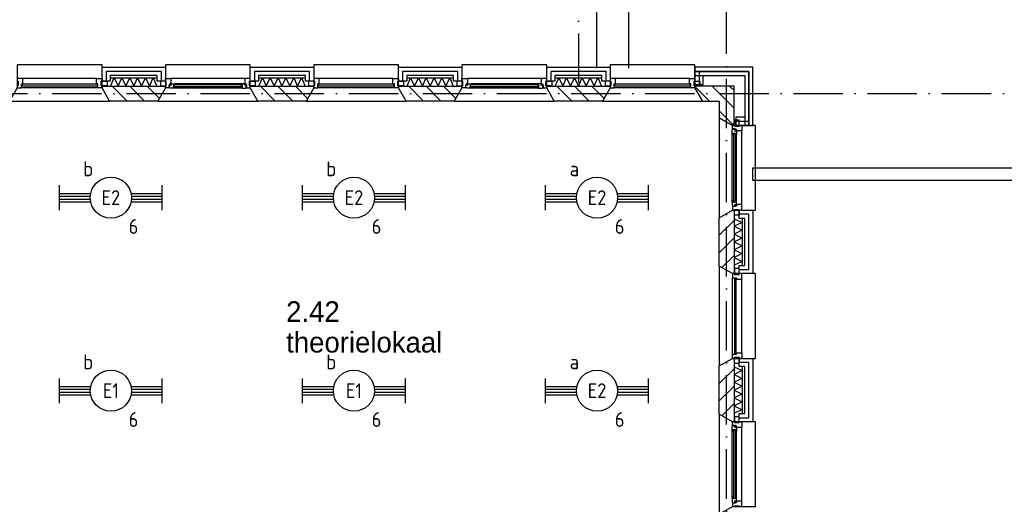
# Model space of a CAD drawing. Header units: millimetres. Extents: x -6587 to 112313, y 244 to 84344.
# Tile 61 of 63: x 75614 to 87571, y 52920 to 58805. Entities that reach past the tile are written whole.
import ezdxf
from ezdxf.enums import TextEntityAlignment as Align

# ---------------------------------------------------------------- set-up
doc = ezdxf.new("R2010")
doc.units = ezdxf.units.MM
doc.header["$LTSCALE"] = 100
doc.linetypes.add('DASHDOT', pattern=[9, 6, -1.5, 0, -1.5])
doc.layers.get('0').update_dxf_attribs({"color": 9, "linetype": 'CONTINUOUS'})
for name, color, linetype in [('AL$7----_STRAMIEN', 1, 'DASHDOT'), ('AL21----_BUITENWAND', 4, 'CONTINUOUS'), ('AL21K---_ISOLATIE', 1, 'CONTINUOUS'), ('AL27----_DAKEN', 7, 'CONTINUOUS'), ('AL28----_KONSTRUKTIE', 3, 'CONTINUOUS'), ('AL31----_BUITENKOZ', 7, 'CONTINUOUS'), ('ALL-----_REFLIJNEN', 8, 'CONTINUOUS'), ('ALXA3---_VOLZWART', 14, 'CONTINUOUS'), ('ALXAB---_PREFABBETON', 1, 'CONTINUOUS'), ('BOUW', 8, 'CONTINUOUS'), ('EB63101-_ATTRIB', 2, 'CONTINUOUS'), ('EL63101-_LICHT-ARM', 3, 'CONTINUOUS'), ('LIJN025', 10, 'CONTINUOUS')]:
    doc.layers.add(name, color=color, linetype=linetype)
doc.styles.add('1_8', font='iso', dxfattribs={"width": 0.7, "height": 1.8})
doc.styles.add('BURO-025', font='BUROFONT.shx', dxfattribs={"height": 250})

# ---------------------------------------------------------------- blocks, each defined once
blk = doc.blocks.new('EJ3T20')
at = {"color": 0}
for p, q in [((-6.25, -1.5), (-6.25, 1.5)), ((6.25, -1.5), (6.25, 1.5)), ((-6.25, 0.52), (-2.44, 0.52)), ((-6.25, 0.17), (-2.49, 0.17)), ((2.44, 0.52), (6.25, 0.52)), ((2.49, 0.17), (6.25, 0.17)), ((-6.25, -0.17), (-2.49, -0.17)), ((-6.25, -0.52), (-2.44, -0.52)), ((2.44, -0.52), (6.25, -0.52)), ((2.49, -0.17), (6.25, -0.17))]:
    blk.add_line(p, q, dxfattribs=at)
blk.add_circle((0, 0), 2.5, dxfattribs=at)
at = {"color": 6, "style": '1_8'}
for tag, flags, p in [('SCHAK', 8, (3.5, 2.75)), ('A_CODE', 8, (0, 0)), ('GROEP', 8, (-3.5, -2.75)), ('KAST', 9, (3.5, -2.75))]:
    blk.add_attdef(tag, text='', height=1.8, dxfattribs=dict(at, flags=flags)).set_placement(p, align=Align.MIDDLE)
blk = doc.blocks.new('A$Cb38f1ce1')
at = {"layer": 'AL$7----_STRAMIEN', "color": 1}
blk.add_line((80948, 1456), (80948, 70113), dxfattribs=at)
for points in [[(79148, 70113), (79148, 51380)], [(750, 51380), (86348, 51380)]]:
    blk.add_lwpolyline(points, dxfattribs=at)
at = {"layer": 'AL21----_BUITENWAND', "color": 8}
for p, q in [((73363, 51531), (73363, 51700)), ((73363, 51700), (74133, 51700)), ((74133, 51700), (74133, 51531)), ((75163, 51531), (75163, 51700)), ((75163, 51700), (75933, 51700)), ((75933, 51700), (75933, 51531)), ((76963, 51531), (76963, 51700)), ((76963, 51700), (77733, 51700)), ((77733, 51700), (77733, 51531)), ((78763, 51531), (78763, 51700)), ((78763, 51700), (79533, 51700)), ((79533, 51700), (79533, 51531)), ((81268, 51700), (80563, 51700)), ((80563, 51700), (80563, 51600)), ((81268, 51700), (80563, 51700)), ((80563, 51700), (80563, 51600)), ((81268, 51700), (80563, 51700)), ((80563, 51700), (80563, 51490)), ((81268, 50995), (81268, 51700)), ((81268, 50995), (81268, 51700)), ((81268, 50995), (81268, 51700)), ((74033, 51600), (73463, 51600)), ((73463, 51600), (73463, 51531)), ((74033, 51531), (74033, 51600)), ((75833, 51600), (75263, 51600)), ((75263, 51600), (75263, 51531)), ((75833, 51531), (75833, 51600)), ((77633, 51600), (77063, 51600)), ((77063, 51600), (77063, 51531)), ((77633, 51531), (77633, 51600)), ((79433, 51600), (78863, 51600)), ((78863, 51600), (78863, 51531)), ((79433, 51531), (79433, 51600)), ((80563, 51600), (81168, 51600)), ((80563, 51600), (81168, 51600)), ((80663, 51490), (80663, 51600)), ((80663, 51600), (81168, 51600)), ((81168, 51600), (81168, 50995)), ((81168, 51600), (81168, 50995)), ((81168, 51600), (81168, 51095)), ((73463, 51531), (73363, 51531)), ((74133, 51531), (74033, 51531)), ((75263, 51531), (75163, 51531)), ((75933, 51531), (75833, 51531)), ((77063, 51531), (76963, 51531)), ((77733, 51531), (77633, 51531)), ((78863, 51531), (78763, 51531)), ((79533, 51531), (79433, 51531)), ((80563, 51490), (80663, 51490)), ((81168, 51095), (81058, 51095)), ((81058, 51095), (81058, 50995)), ((81058, 50995), (81268, 50995)), ((81168, 50995), (81268, 50995)), ((81168, 50995), (81268, 50995)), ((81099, 49865), (81099, 49965)), ((81099, 49965), (81268, 49965)), ((81168, 49865), (81099, 49865)), ((81168, 49295), (81168, 49865)), ((81268, 49965), (81268, 49195)), ((81099, 49295), (81168, 49295)), ((81099, 49195), (81099, 49295)), ((81268, 49195), (81099, 49195)), ((81099, 48065), (81099, 48165)), ((81099, 48165), (81268, 48165)), ((81268, 48165), (81268, 47395)), ((81168, 48065), (81099, 48065)), ((81168, 47495), (81168, 48065)), ((81099, 47495), (81168, 47495)), ((81099, 47395), (81099, 47495)), ((81268, 47395), (81099, 47395))]:
    blk.add_line(p, q, dxfattribs=at)
at = {"layer": 'AL21K---_ISOLATIE', "color": 8, "linetype": 'Continuous'}
for p, q in [((73463, 51570), (74033, 51570)), ((73467, 51470), (73510, 51570)), ((73510, 51570), (73558, 51470)), ((73558, 51470), (73605, 51570)), ((73605, 51570), (73653, 51470)), ((73653, 51470), (73700, 51570)), ((73700, 51570), (73748, 51470)), ((73748, 51470), (73795, 51570)), ((73795, 51570), (73843, 51470)), ((73843, 51470), (73890, 51570)), ((73890, 51570), (73938, 51470)), ((73938, 51470), (73985, 51570)), ((73985, 51570), (74028, 51470)), ((75263, 51570), (75833, 51570)), ((75267, 51470), (75310, 51570)), ((75310, 51570), (75358, 51470)), ((75358, 51470), (75405, 51570)), ((75405, 51570), (75453, 51470)), ((75453, 51470), (75500, 51570)), ((75500, 51570), (75548, 51470)), ((75548, 51470), (75595, 51570)), ((75595, 51570), (75643, 51470)), ((75643, 51470), (75690, 51570)), ((75690, 51570), (75738, 51470)), ((75738, 51470), (75785, 51570)), ((75785, 51570), (75828, 51470)), ((77063, 51570), (77633, 51570)), ((77067, 51470), (77110, 51570)), ((77110, 51570), (77158, 51470)), ((77158, 51470), (77205, 51570)), ((77205, 51570), (77253, 51470)), ((77253, 51470), (77300, 51570)), ((77300, 51570), (77348, 51470)), ((77348, 51470), (77395, 51570)), ((77395, 51570), (77443, 51470)), ((77443, 51470), (77490, 51570)), ((77490, 51570), (77538, 51470)), ((77538, 51470), (77585, 51570)), ((77585, 51570), (77628, 51470)), ((78863, 51570), (79433, 51570)), ((78867, 51470), (78910, 51570)), ((78910, 51570), (78958, 51470)), ((78958, 51470), (79005, 51570)), ((79005, 51570), (79053, 51470)), ((79053, 51470), (79100, 51570)), ((79100, 51570), (79148, 51470)), ((79148, 51470), (79195, 51570)), ((79195, 51570), (79243, 51470)), ((79243, 51470), (79290, 51570)), ((79290, 51570), (79338, 51470)), ((79338, 51470), (79385, 51570)), ((79385, 51570), (79428, 51470)), ((73463, 51470), (74033, 51470)), ((75263, 51470), (75833, 51470)), ((77063, 51470), (77633, 51470)), ((78863, 51470), (79433, 51470)), ((81038, 49865), (81038, 49295)), ((81138, 49865), (81138, 49295)), ((81038, 49861), (81138, 49817)), ((81138, 49817), (81038, 49770)), ((81038, 49770), (81138, 49722)), ((81138, 49722), (81038, 49675)), ((81038, 49675), (81138, 49627)), ((81138, 49627), (81038, 49580)), ((81038, 49580), (81138, 49532)), ((81138, 49532), (81038, 49485)), ((81038, 49485), (81138, 49437)), ((81138, 49437), (81038, 49390)), ((81038, 49390), (81138, 49342)), ((81138, 49342), (81038, 49299)), ((81038, 48065), (81038, 47495)), ((81038, 48061), (81138, 48017)), ((81138, 48017), (81038, 47970)), ((81038, 47970), (81138, 47922)), ((81138, 48065), (81138, 47495)), ((81138, 47922), (81038, 47875)), ((81038, 47875), (81138, 47827)), ((81138, 47827), (81038, 47780)), ((81038, 47780), (81138, 47732)), ((81138, 47732), (81038, 47685)), ((81038, 47685), (81138, 47637)), ((81138, 47637), (81038, 47590)), ((81038, 47590), (81138, 47542)), ((81138, 47542), (81038, 47499))]:
    blk.add_line(p, q, dxfattribs=at)
at = {"layer": 'AL27----_DAKEN', "color": 8}
for p, q in [((79758, 69390), (79758, 51690)), ((79368, 69000), (79368, 51690)), ((81267, 50326), (81267, 50480))]:
    blk.add_line(p, q, dxfattribs=at)
at = {"layer": 'AL28----_KONSTRUKTIE', "color": 8}
for p, q in [((73363, 51450), (73363, 51470)), ((73363, 51470), (74133, 51470)), ((73455, 51290), (73363, 51450)), ((74133, 51450), (74040, 51290)), ((74133, 51470), (74133, 51450)), ((75163, 51450), (75163, 51470)), ((75163, 51470), (75933, 51470)), ((75255, 51290), (75163, 51450)), ((75933, 51450), (75840, 51290)), ((75933, 51470), (75933, 51450)), ((76963, 51450), (76963, 51470)), ((76963, 51470), (77733, 51470)), ((77055, 51290), (76963, 51450)), ((77733, 51450), (77640, 51290)), ((77733, 51470), (77733, 51450)), ((78763, 51450), (78763, 51470)), ((78763, 51470), (79533, 51470)), ((78855, 51290), (78763, 51450)), ((79533, 51450), (79440, 51290)), ((79533, 51470), (79533, 51450)), ((74040, 51290), (73455, 51290)), ((75840, 51290), (75255, 51290)), ((77640, 51290), (77055, 51290)), ((79440, 51290), (78855, 51290)), ((80858, 49873), (81018, 49965)), ((80858, 49287), (80858, 49873)), ((81018, 49965), (81038, 49965)), ((81038, 49965), (81038, 49195)), ((81018, 49195), (80858, 49287)), ((81038, 49195), (81018, 49195)), ((80858, 48073), (81018, 48165)), ((80858, 47487), (80858, 48073)), ((81018, 48165), (81038, 48165)), ((81038, 48165), (81038, 47395)), ((81018, 47395), (80858, 47487)), ((81038, 47395), (81018, 47395))]:
    blk.add_line(p, q, dxfattribs=at)
at = {"layer": 'AL28----_KONSTRUKTIE', "color": 8, "linetype": 'Continuous'}
for p, q in [((81038, 51470), (80563, 51470)), ((80563, 51470), (80563, 51450)), ((80563, 51450), (80655, 51290)), ((81038, 50995), (81038, 51470)), ((80655, 51290), (80858, 51290)), ((80858, 51290), (80858, 51087)), ((80858, 51087), (81018, 50995)), ((81018, 50995), (81038, 50995))]:
    blk.add_line(p, q, dxfattribs=at)
at = {"layer": 'AL31----_BUITENKOZ', "color": 8}
for p, q in [((81267, 50480), (86348, 50480)), ((86348, 50326), (81267, 50326))]:
    blk.add_line(p, q, dxfattribs=at)
for points in [[(72333, 51450), (72240, 51290), (73455, 51290), (73363, 51450), (73363, 51730), (72333, 51730)], [(74133, 51450), (74040, 51290), (75255, 51290), (75163, 51450), (75163, 51730), (74133, 51730)], [(75933, 51450), (75840, 51290), (77055, 51290), (76963, 51450), (76963, 51730), (75933, 51730)], [(77733, 51450), (77640, 51290), (78855, 51290), (78763, 51450), (78763, 51730), (77733, 51730)], [(79533, 51450), (79440, 51290), (80655, 51290), (80563, 51450), (80563, 51730), (79533, 51730)], [(74133, 51450), (74133, 51475), (74143, 51475), (74143, 51531), (74133, 51531), (74133, 51564), (74200, 51564), (74200, 51501), (74183, 51501), (74183, 51486), (74177, 51486), (74177, 51450)], [(75163, 51450), (75163, 51475), (75153, 51475), (75153, 51531), (75163, 51531), (75163, 51564), (75096, 51564), (75096, 51501), (75113, 51501), (75113, 51486), (75119, 51486), (75119, 51450)], [(77733, 51450), (77733, 51475), (77743, 51475), (77743, 51531), (77733, 51531), (77733, 51564), (77800, 51564), (77800, 51501), (77783, 51501), (77783, 51486), (77777, 51486), (77777, 51450)], [(78763, 51450), (78763, 51475), (78753, 51475), (78753, 51531), (78763, 51531), (78763, 51564), (78696, 51564), (78696, 51501), (78713, 51501), (78713, 51486), (78719, 51486), (78719, 51450)], [(73353, 51475), (73353, 51531), (73424, 51531), (73424, 51475)], [(74143, 51475), (74143, 51531), (74072, 51531), (74072, 51475)], [(74189, 51447), (74187, 51451), (74180, 51451), (74180, 51481), (74202, 51481), (74202, 51486), (74194, 51486), (74194, 51501), (74200, 51501), (74247, 51501), (74249, 51488), (74232, 51488), (74232, 51447)], [(74232, 51449), (74232, 51463), (74249, 51463), (74249, 51449)], [(75106, 51447), (75108, 51451), (75115, 51451), (75115, 51481), (75093, 51481), (75093, 51486), (75101, 51486), (75101, 51501), (75096, 51501), (75049, 51501), (75046, 51488), (75063, 51488), (75063, 51447)], [(75063, 51449), (75063, 51463), (75046, 51463), (75046, 51449)], [(75153, 51475), (75153, 51531), (75224, 51531), (75224, 51475)], [(75943, 51475), (75943, 51531), (75872, 51531), (75872, 51475)], [(76953, 51475), (76953, 51531), (77024, 51531), (77024, 51475)], [(77743, 51475), (77743, 51531), (77672, 51531), (77672, 51475)], [(77789, 51447), (77787, 51451), (77780, 51451), (77780, 51481), (77802, 51481), (77802, 51486), (77794, 51486), (77794, 51501), (77800, 51501), (77847, 51501), (77849, 51488), (77832, 51488), (77832, 51447)], [(77832, 51449), (77832, 51463), (77849, 51463), (77849, 51449)], [(78706, 51447), (78708, 51451), (78715, 51451), (78715, 51481), (78693, 51481), (78693, 51486), (78701, 51486), (78701, 51501), (78696, 51501), (78649, 51501), (78646, 51488), (78663, 51488), (78663, 51447)], [(78663, 51449), (78663, 51463), (78646, 51463), (78646, 51449)], [(78753, 51475), (78753, 51531), (78824, 51531), (78824, 51475)], [(79543, 51475), (79543, 51531), (79472, 51531), (79472, 51475)], [(80553, 51475), (80553, 51531), (80624, 51531), (80624, 51475)], [(81018, 50995), (80858, 51087), (80858, 49873), (81018, 49965), (81298, 49965), (81298, 50995)], [(81015, 50938), (81019, 50941), (81019, 50948), (81049, 50948), (81049, 50925), (81054, 50925), (81054, 50933), (81069, 50933), (81069, 50928), (81069, 50881), (81056, 50879), (81056, 50896), (81015, 50896)], [(81018, 50995), (81043, 50995), (81043, 50985), (81099, 50985), (81099, 50995), (81132, 50995), (81132, 50928), (81069, 50928), (81069, 50945), (81054, 50945), (81054, 50951), (81018, 50951)], [(81043, 50985), (81099, 50985), (81099, 51056), (81043, 51056)], [(81017, 50896), (81031, 50896), (81031, 50879), (81017, 50879)], [(81015, 50022), (81019, 50019), (81019, 50012), (81049, 50012), (81049, 50035), (81054, 50035), (81054, 50027), (81069, 50027), (81069, 50032), (81069, 50079), (81056, 50081), (81056, 50064), (81015, 50064)], [(81017, 50064), (81031, 50064), (81031, 50081), (81017, 50081)], [(81018, 49965), (81043, 49965), (81043, 49975), (81099, 49975), (81099, 49965), (81132, 49965), (81132, 50032), (81069, 50032), (81069, 50015), (81054, 50015), (81054, 50009), (81018, 50009)], [(81043, 49975), (81099, 49975), (81099, 49904), (81043, 49904)], [(81018, 49195), (80858, 49287), (80858, 48073), (81018, 48165), (81298, 48165), (81298, 49195)], [(81043, 49185), (81099, 49185), (81099, 49256), (81043, 49256)], [(81043, 48175), (81099, 48175), (81099, 48104), (81043, 48104)], [(81018, 47395), (80858, 47487), (80858, 46273), (81018, 46365), (81298, 46365), (81298, 47395)], [(81018, 47395), (81043, 47395), (81043, 47385), (81099, 47385), (81099, 47395), (81132, 47395), (81132, 47328), (81069, 47328), (81069, 47345), (81054, 47345), (81054, 47351), (81018, 47351)], [(81043, 47385), (81099, 47385), (81099, 47456), (81043, 47456)], [(81015, 47338), (81019, 47341), (81019, 47348), (81049, 47348), (81049, 47325), (81054, 47325), (81054, 47333), (81069, 47333), (81069, 47328), (81069, 47281), (81056, 47279), (81056, 47296), (81015, 47296)], [(81017, 47296), (81031, 47296), (81031, 47279), (81017, 47279)], [(81015, 46422), (81019, 46419), (81019, 46412), (81049, 46412), (81049, 46435), (81054, 46435), (81054, 46427), (81069, 46427), (81069, 46432), (81069, 46479), (81056, 46481), (81056, 46464), (81015, 46464)], [(81017, 46464), (81031, 46464), (81031, 46481), (81017, 46481)], [(81018, 46365), (81043, 46365), (81043, 46375), (81099, 46375), (81099, 46365), (81132, 46365), (81132, 46432), (81069, 46432), (81069, 46415), (81054, 46415), (81054, 46409), (81018, 46409)]]:
    blk.add_lwpolyline(points, close=True, dxfattribs=at)
at = {"layer": 'AL31----_BUITENKOZ', "color": 8, "linetype": 'Continuous'}
for points in [[(72383, 51450), (72383, 51450), (72383, 51501), (72400, 51501), (72400, 51564), (72400, 51564), (72400, 51564), (72400, 51564), (72400, 51564), (72333, 51564), (72333, 51531), (72343, 51531), (72343, 51475), (72333, 51475), (72333, 51475), (72333, 51450)], [(73313, 51450), (73313, 51450), (73313, 51501), (73296, 51501), (73296, 51564), (73296, 51564), (73296, 51564), (73296, 51564), (73296, 51564), (73363, 51564), (73363, 51531), (73353, 51531), (73353, 51475), (73363, 51475), (73363, 51475), (73363, 51450)], [(75983, 51450), (75983, 51450), (75983, 51501), (76000, 51501), (76000, 51564), (76000, 51564), (76000, 51564), (76000, 51564), (76000, 51564), (75933, 51564), (75933, 51531), (75943, 51531), (75943, 51475), (75933, 51475), (75933, 51475), (75933, 51450)], [(76913, 51450), (76913, 51450), (76913, 51501), (76896, 51501), (76896, 51564), (76896, 51564), (76896, 51564), (76896, 51564), (76896, 51564), (76963, 51564), (76963, 51531), (76953, 51531), (76953, 51475), (76963, 51475), (76963, 51475), (76963, 51450)], [(79583, 51450), (79583, 51450), (79583, 51501), (79600, 51501), (79600, 51564), (79600, 51564), (79600, 51564), (79600, 51564), (79600, 51564), (79533, 51564), (79533, 51531), (79543, 51531), (79543, 51475), (79533, 51475), (79533, 51475), (79533, 51450)], [(80513, 51450), (80513, 51450), (80513, 51501), (80496, 51501), (80496, 51564), (80496, 51564), (80496, 51564), (80496, 51564), (80496, 51564), (80563, 51564), (80563, 51531), (80553, 51531), (80553, 51475), (80563, 51475), (80563, 51475), (80563, 51450)], [(73308, 51476), (73308, 51497), (72388, 51497), (72388, 51476)], [(75061, 51465), (75061, 51486), (74234, 51486), (74234, 51465)], [(76908, 51476), (76908, 51497), (75988, 51497), (75988, 51476)], [(78661, 51465), (78661, 51486), (77834, 51486), (77834, 51465)], [(80508, 51476), (80508, 51497), (79588, 51497), (79588, 51476)], [(81033, 50066), (81054, 50066), (81054, 50894), (81033, 50894)], [(81018, 49145), (81018, 49145), (81069, 49145), (81069, 49128), (81132, 49128), (81132, 49128), (81132, 49128), (81132, 49128), (81132, 49128), (81132, 49195), (81099, 49195), (81099, 49185), (81043, 49185), (81043, 49195), (81043, 49195), (81018, 49195)], [(81044, 48220), (81065, 48220), (81065, 49140), (81044, 49140)], [(81018, 48215), (81018, 48215), (81069, 48215), (81069, 48232), (81132, 48232), (81132, 48232), (81132, 48232), (81132, 48232), (81132, 48232), (81132, 48165), (81099, 48165), (81099, 48175), (81043, 48175), (81043, 48165), (81043, 48165), (81018, 48165)], [(81033, 46466), (81054, 46466), (81054, 47294), (81033, 47294)]]:
    blk.add_lwpolyline(points, close=True, dxfattribs=at)
at = {"layer": 'AL31----_BUITENKOZ', "color": 8}
for points in [[(73296, 51564), (72400, 51564)], [(75096, 51564), (74200, 51564)], [(76896, 51564), (76000, 51564)], [(78696, 51564), (77800, 51564)], [(80496, 51564), (79600, 51564)], [(73313, 51450), (72383, 51450)], [(75063, 51447), (74232, 51447)], [(75049, 51501), (74247, 51501)], [(76913, 51450), (75983, 51450)], [(78663, 51447), (77832, 51447)], [(78649, 51501), (77847, 51501)], [(80513, 51450), (79583, 51450)], [(81015, 50064), (81015, 50896)], [(81069, 50079), (81069, 50881)], [(81132, 50032), (81132, 50928)], [(81018, 48215), (81018, 49145)], [(81132, 48232), (81132, 49128)], [(81015, 46464), (81015, 47296)], [(81069, 46479), (81069, 47281)], [(81132, 46432), (81132, 47328)]]:
    blk.add_lwpolyline(points, dxfattribs=at)
at = {"layer": 'ALL-----_REFLIJNEN', "color": 8, "linetype": 'Continuous'}
for p, q in [((74083, 51650), (73413, 51650)), ((73413, 51650), (73413, 51531)), ((74083, 51531), (74083, 51650)), ((75883, 51650), (75213, 51650)), ((75213, 51650), (75213, 51531)), ((75883, 51531), (75883, 51650)), ((77683, 51650), (77013, 51650)), ((77013, 51650), (77013, 51531)), ((77683, 51531), (77683, 51650)), ((79483, 51650), (78813, 51650)), ((78813, 51650), (78813, 51531)), ((79483, 51531), (79483, 51650)), ((80563, 51650), (81218, 51650)), ((81218, 51650), (80563, 51650)), ((81218, 51650), (80613, 51650)), ((80613, 51650), (80613, 51490)), ((81218, 51650), (81218, 50995)), ((81218, 50995), (81218, 51650)), ((81218, 51045), (81218, 51650)), ((81058, 51045), (81218, 51045)), ((81218, 49915), (81099, 49915)), ((81218, 49245), (81218, 49915)), ((81099, 49245), (81218, 49245)), ((81218, 48115), (81099, 48115)), ((81218, 47445), (81218, 48115)), ((81099, 47445), (81218, 47445))]:
    blk.add_line(p, q, dxfattribs=at)
at = {"layer": 'ALXA3---_VOLZWART', "color": 8}
for p, q in [((74083, 51650), (73413, 51650)), ((73413, 51650), (73413, 51531)), ((74083, 51531), (74083, 51650)), ((75883, 51650), (75213, 51650)), ((75213, 51650), (75213, 51531)), ((75883, 51531), (75883, 51650)), ((77683, 51650), (77013, 51650)), ((77013, 51650), (77013, 51531)), ((77683, 51531), (77683, 51650)), ((79483, 51650), (78813, 51650)), ((78813, 51650), (78813, 51531)), ((79483, 51531), (79483, 51650)), ((80563, 51650), (81218, 51650)), ((81218, 51650), (80563, 51650)), ((81218, 51650), (80613, 51650)), ((80613, 51650), (80613, 51490)), ((81218, 51650), (81218, 50995)), ((81218, 50995), (81218, 51650)), ((81218, 51045), (81218, 51650)), ((81058, 51045), (81218, 51045)), ((81218, 49915), (81099, 49915)), ((81218, 49245), (81218, 49915)), ((81099, 49245), (81218, 49245)), ((81218, 48115), (81099, 48115)), ((81218, 47445), (81218, 48115)), ((81099, 47445), (81218, 47445))]:
    blk.add_line(p, q, dxfattribs=at)
at = {"layer": 'ALXAB---_PREFABBETON', "color": 8}
for p, q in [((73487, 51470), (73667, 51290)), ((73699, 51470), (73879, 51290)), ((73911, 51470), (74059, 51322)), ((74124, 51470), (74133, 51461)), ((75287, 51470), (75467, 51290)), ((75499, 51470), (75679, 51290)), ((75711, 51470), (75859, 51322)), ((75924, 51470), (75933, 51461)), ((77087, 51470), (77267, 51290)), ((77299, 51470), (77479, 51290)), ((77511, 51470), (77659, 51322)), ((77724, 51470), (77733, 51461)), ((78887, 51470), (79067, 51290)), ((79099, 51470), (79279, 51290)), ((79311, 51470), (79459, 51322)), ((79524, 51470), (79533, 51461)), ((80740, 51290), (80563, 51467)), ((81038, 51204), (80772, 51470)), ((81038, 51417), (80984, 51470)), ((81035, 50995), (80858, 51172)), ((81038, 49840), (80858, 49660)), ((81038, 49628), (80858, 49448)), ((81038, 49416), (80890, 49269)), ((81038, 49204), (81029, 49195)), ((81038, 48040), (80858, 47860)), ((81038, 47828), (80858, 47648)), ((81038, 47616), (80890, 47469)), ((81038, 47404), (81029, 47395))]:
    blk.add_line(p, q, dxfattribs=at)
at = {"layer": 'BOUW', "style": 'BURO-025'}
for s, p in [('2.42', (75599, 48609)), ('theorielokaal', (75599, 48236))]:
    blk.add_text(s, height=250, dxfattribs=at).set_placement(p)

msp = doc.modelspace()

# ---------------------------------------------------------------- block references
at = {"layer": 'EL63101-_LICHT-ARM'}
ref = msp.add_blockref('EJ3T20', (76721, 56644, 3500), dxfattribs=dict(at, xscale=100, yscale=100, zscale=100))
ref.add_attrib('A_CODE', 'E2', dxfattribs={"layer": 'EB63101-_ATTRIB', "color": 1, "height": 180, "style": '1_8', "flags": 8}).set_placement((76721, 56644, 3500), align=Align.MIDDLE)
ref.add_attrib('GROEP', '6', dxfattribs={"layer": 'EB63101-_ATTRIB', "color": 1, "height": 180, "style": '1_8', "flags": 8}).set_placement((76996, 56294, 3500), align=Align.MIDDLE)
ref.add_attrib('SCHAK', 'b', dxfattribs={"layer": 'EB63101-_ATTRIB', "color": 1, "height": 180, "style": '1_8', "flags": 8}).set_placement((76446, 56994, 3500), align=Align.MIDDLE)
ref = msp.add_blockref('EJ3T20', (79673, 56644, 3500), dxfattribs=dict(at, xscale=100, yscale=100, zscale=100))
ref.add_attrib('A_CODE', 'E2', dxfattribs={"layer": 'EB63101-_ATTRIB', "color": 1, "height": 180, "style": '1_8', "flags": 8}).set_placement((79673, 56644, 3500), align=Align.MIDDLE)
ref.add_attrib('GROEP', '6', dxfattribs={"layer": 'EB63101-_ATTRIB', "color": 1, "height": 180, "style": '1_8', "flags": 8}).set_placement((79948, 56294, 3500), align=Align.MIDDLE)
ref.add_attrib('SCHAK', 'b', dxfattribs={"layer": 'EB63101-_ATTRIB', "color": 1, "height": 180, "style": '1_8', "flags": 8}).set_placement((79398, 56994, 3500), align=Align.MIDDLE)
ref = msp.add_blockref('EJ3T20', (82625, 56644, 3500), dxfattribs=dict(at, xscale=100, yscale=100, zscale=100))
ref.add_attrib('A_CODE', 'E2', dxfattribs={"layer": 'EB63101-_ATTRIB', "color": 1, "height": 180, "style": '1_8', "flags": 8}).set_placement((82625, 56644, 3500), align=Align.MIDDLE)
ref.add_attrib('GROEP', '6', dxfattribs={"layer": 'EB63101-_ATTRIB', "color": 1, "height": 180, "style": '1_8', "flags": 8}).set_placement((82900, 56294, 3500), align=Align.MIDDLE)
ref.add_attrib('SCHAK', 'a', dxfattribs={"layer": 'EB63101-_ATTRIB', "color": 1, "height": 180, "style": '1_8', "flags": 8}).set_placement((82350, 56994, 3500), align=Align.MIDDLE)
ref = msp.add_blockref('EJ3T20', (76721, 54300, 3500), dxfattribs=dict(at, xscale=100, yscale=100, zscale=100))
ref.add_attrib('A_CODE', 'E1', dxfattribs={"layer": 'EB63101-_ATTRIB', "color": 1, "height": 180, "style": '1_8', "flags": 8}).set_placement((76721, 54300, 3500), align=Align.MIDDLE)
ref.add_attrib('GROEP', '6', dxfattribs={"layer": 'EB63101-_ATTRIB', "color": 1, "height": 180, "style": '1_8', "flags": 8}).set_placement((76996, 53950, 3500), align=Align.MIDDLE)
ref.add_attrib('SCHAK', 'b', dxfattribs={"layer": 'EB63101-_ATTRIB', "color": 1, "height": 180, "style": '1_8', "flags": 8}).set_placement((76446, 54650, 3500), align=Align.MIDDLE)
ref = msp.add_blockref('EJ3T20', (79673, 54300, 3500), dxfattribs=dict(at, xscale=100, yscale=100, zscale=100))
ref.add_attrib('A_CODE', 'E1', dxfattribs={"layer": 'EB63101-_ATTRIB', "color": 1, "height": 180, "style": '1_8', "flags": 8}).set_placement((79673, 54300, 3500), align=Align.MIDDLE)
ref.add_attrib('GROEP', '6', dxfattribs={"layer": 'EB63101-_ATTRIB', "color": 1, "height": 180, "style": '1_8', "flags": 8}).set_placement((79948, 53950, 3500), align=Align.MIDDLE)
ref.add_attrib('SCHAK', 'b', dxfattribs={"layer": 'EB63101-_ATTRIB', "color": 1, "height": 180, "style": '1_8', "flags": 8}).set_placement((79398, 54650, 3500), align=Align.MIDDLE)
ref = msp.add_blockref('EJ3T20', (82625, 54300, 3500), dxfattribs=dict(at, xscale=100, yscale=100, zscale=100))
ref.add_attrib('A_CODE', 'E2', dxfattribs={"layer": 'EB63101-_ATTRIB', "color": 1, "height": 180, "style": '1_8', "flags": 8}).set_placement((82625, 54300, 3500), align=Align.MIDDLE)
ref.add_attrib('GROEP', '6', dxfattribs={"layer": 'EB63101-_ATTRIB', "color": 1, "height": 180, "style": '1_8', "flags": 8}).set_placement((82900, 53950, 3500), align=Align.MIDDLE)
ref.add_attrib('SCHAK', 'a', dxfattribs={"layer": 'EB63101-_ATTRIB', "color": 1, "height": 180, "style": '1_8', "flags": 8}).set_placement((82350, 54650, 3500), align=Align.MIDDLE)
at = {"layer": 'LIJN025'}
msp.add_blockref('A$Cb38f1ce1', (3251, 6527), dxfattribs=at)

doc.saveas('drawing.dxf')
